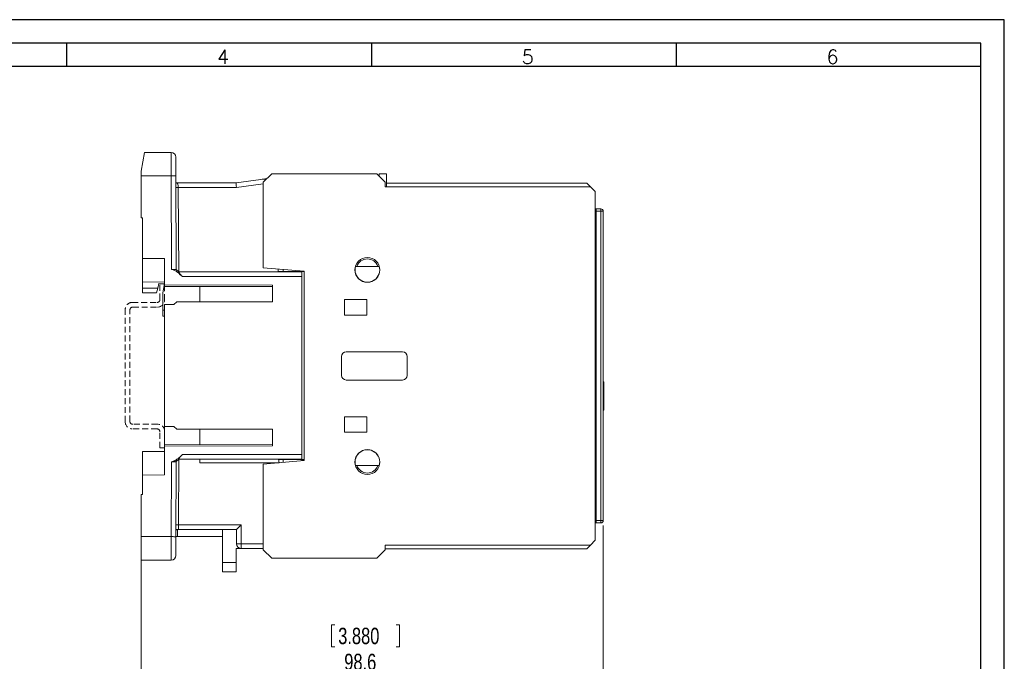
# Model space of a CAD drawing. Header units: millimetres. Extents: x 0 to 420, y 0 to 297.
# Tile 10 of 10: x 210 to 420, y 160 to 297. Entities that reach past the tile are written whole.
import ezdxf

# ---------------------------------------------------------------- set-up
doc = ezdxf.new("R2010")
doc.units = ezdxf.units.MM
doc.linetypes.add('HIDDEN', pattern=[1.905, 1.27, -0.635])
doc.layers.add('FORMATO', color=7, linetype='Continuous')
doc.styles.add('SLDTEXTSTYLE0', font='ROMANS')
doc.styles.add('SLDTEXTSTYLE3', font='TXT', dxfattribs={"width": 0.75})
doc.dimstyles.new('SLDDIMSTYLE0', dxfattribs={"dimtxt": 3.5, "dimasz": 6, "dimexe": 0, "dimexo": 0.0625, "dimgap": 0.875, "dimtad": 1, "dimdec": 1, "dimrnd": 1e-09, "dimzin": 12, "dimdsep": 46, "dimtxsty": 'SLDTEXTSTYLE3', "dimblk1": 'CLOSED', "dimblk2": 'CLOSED', "dimsah": 1, "dimcen": 0.09, "dimadec": 0, "dimazin": 3, "dimtfac": 1, "dimtdec": 1, "dimtofl": 0, "dimtmove": 0, "dimatfit": 3, "dimldrblk": 'CLOSED', "dimfxl": 0, "dimfrac": 2, "dimtolj": 1, "dimtzin": 12, "dimarcsym": 0})

# ---------------------------------------------------------------- blocks, each defined once
blk = doc.blocks.new('Bloco2')
at = {"color": 7, "linetype": 'HIDDEN', "lineweight": 0}
for p, q in [((6.25, 12.75), (6.25, 9.25)), ((7.25, 12.75), (6.25, 12.75)), ((7.25, 12.75), (7.25, 9.35)), ((7.85, 8.75), (13.15, 8.75)), ((7.75, 7.75), (13.05, 7.75)), ((13.65, 7.15), (13.65, -16.65)), ((14.65, 7.25), (14.65, -16.75)), ((6.25, -18.75), (6.25, -22.25)), ((7.25, -18.85), (7.25, -22.25)), ((13.05, -17.25), (7.75, -17.25)), ((13.15, -18.25), (7.85, -18.25)), ((6.25, -22.25), (7.25, -22.25))]:
    blk.add_line(p, q, dxfattribs=at)
for centre, radius, start, end in [((7.75, 9.25), 1.5, 180, 270), ((7.85, 9.35), 0.6, 180, 270), ((13.15, 7.25), 1.5, 0, 90), ((13.05, 7.15), 0.6, 0, 90), ((13.05, -16.65), 0.6, 270, 0), ((13.15, -16.75), 1.5, 270, 0), ((7.75, -18.75), 1.5, 90, 180), ((7.85, -18.85), 0.6, 90, 180)]:
    blk.add_arc(centre, radius, start, end, dxfattribs=at)
blk = doc.blocks.new('_CLOSED')
at = {"color": 0, "linetype": 'ByBlock', "lineweight": -2}
for p, q in [((-1, 0.166667), (0, 0)), ((-1, 0.166667), (-1, -0.166667)), ((0, 0), (-1, -0.166667)), ((0, 0), (-1, 0))]:
    blk.add_line(p, q, dxfattribs=at)
blk = doc.blocks.new('_D_2')
at = {"color": 7, "linetype": 'Continuous', "lineweight": 0}
for p, q in [((334.46, 189.11), (334.46, 156.19)), ((235.91, 185.69), (235.91, 156.19)), ((276.5, 167.89), (276.5, 163.17)), ((276.5, 167.89), (277.21, 167.89)), ((290.98, 167.89), (290.27, 167.89)), ((290.98, 167.89), (290.98, 163.17)), ((276.5, 163.17), (277.21, 163.17)), ((290.98, 163.17), (290.27, 163.17)), ((235.91, 157.19), (334.46, 157.19))]:
    blk.add_line(p, q, dxfattribs=at)
at = {"color": 7, "linetype": 'Continuous', "lineweight": 0, "xscale": 6, "yscale": 6, "rotation": 180.0000000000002}
blk.add_blockref('_CLOSED', (235.91, 157.19, 5.88), dxfattribs=at)
at = {"color": 7, "linetype": 'Continuous', "lineweight": 0, "xscale": 6, "yscale": 6}
blk.add_blockref('_CLOSED', (334.46, 157.19, 5.88), dxfattribs=at)
at = {"color": 7, "linetype": 'Continuous', "lineweight": 0, "char_height": 3.5, "attachment_point": 1, "style": 'SLDTEXTSTYLE3'}
for s, insert in [('3.880', (277.93, 167.26)), ('98.6', (279.22, 161.71))]:
    blk.add_mtext(s, dxfattribs=dict(at, insert=insert))

msp = doc.modelspace()

# ---------------------------------------------------------------- linework, layer by layer
at = {"color": 7, "linetype": 'Continuous', "lineweight": 15}
for p, q in [((235.909, 264.695), (236.614, 268.695)), ((236.614, 268.695), (242.302, 268.695)), ((243.302, 267.699), (243.319, 263.699)), ((235.909, 263.695), (235.909, 264.695)), ((235.909, 263.695), (235.909, 254.695)), ((242.315, 263.695), (235.909, 263.695)), ((242.402, 243.697), (242.315, 263.695)), ((243.319, 263.699), (243.406, 243.695)), ((256.159, 262.195), (261.409, 262.909)), ((262.734, 263.089), (261.409, 262.909)), ((263.759, 264.113), (261.959, 262.313)), ((286.159, 264.113), (263.759, 264.113)), ((287.959, 262.313), (286.159, 264.113)), ((286.659, 263.613), (286.659, 264.113)), ((288.259, 264.113), (286.659, 264.113)), ((288.259, 261.363), (288.259, 264.113)), ((243.326, 262.195), (243.416, 262.195)), ((243.83, 261.201), (243.33, 261.201)), ((243.416, 262.195), (256.159, 262.195)), ((243.83, 261.199), (243.909, 243.197)), ((256.226, 261.199), (243.83, 261.199)), ((261.959, 244.074), (261.959, 262.313)), ((287.959, 262.313), (287.959, 261.363)), ((331.709, 261.363), (287.959, 261.363)), ((288.259, 262.113), (330.959, 262.113)), ((330.959, 262.113), (331.709, 261.363)), ((332.759, 260.313), (331.709, 261.363)), ((332.759, 185.913), (332.759, 260.313)), ((332.959, 256.613), (332.759, 256.613)), ((332.959, 256.613), (333.959, 256.613)), ((332.959, 256.113), (332.959, 256.613)), ((333.959, 256.113), (333.959, 256.613)), ((236.209, 254.695), (235.909, 254.695)), ((236.209, 246.041), (236.209, 254.695)), ((332.959, 254.313), (332.759, 254.313)), ((333.959, 256.113), (332.959, 256.113)), ((332.959, 190.113), (332.959, 256.113)), ((333.959, 256.113), (334.459, 256.113)), ((333.959, 190.113), (333.959, 256.113)), ((334.459, 256.113), (334.459, 190.113)), ((236.209, 246.041), (240.909, 246.021)), ((236.209, 241.041), (236.209, 246.041)), ((240.909, 240.394), (240.909, 246.021)), ((243.912, 243.193), (243.407, 243.694)), ((270.659, 243.313), (261.959, 244.074)), ((265.113, 243.195), (265.114, 243.798)), ((265.159, 243.241), (265.161, 243.794)), ((281.634, 244.359), (286.684, 244.359)), ((243.914, 243.195), (270.159, 243.195)), ((270.159, 242.195), (244.708, 242.195)), ((265.159, 243.241), (270.659, 243.265)), ((265.159, 243.241), (265.159, 243.195)), ((270.159, 243.263), (270.159, 243.357)), ((270.159, 243.279), (270.659, 243.279)), ((270.159, 243.195), (270.159, 242.195)), ((270.159, 242.195), (270.159, 204.195)), ((270.377, 243.338), (270.377, 243.279)), ((270.659, 202.913), (270.659, 243.313)), ((240.909, 241.021), (236.209, 241.041)), ((236.209, 241.041), (236.209, 239.741)), ((236.209, 239.741), (239.449, 239.727)), ((236.209, 238.741), (236.209, 239.741)), ((239.449, 239.727), (239.182, 238.728)), ((239.705, 240.679), (239.449, 239.727)), ((240.905, 240.674), (239.705, 240.679)), ((240.509, 238.695), (240.909, 240.695)), ((240.909, 240.394), (263.909, 240.336)), ((240.909, 240.094), (240.909, 240.394)), ((240.909, 240.094), (263.909, 240.036)), ((248.409, 240.075), (248.409, 236.795)), ((263.909, 236.795), (263.909, 240.336)), ((332.759, 241.063), (332.959, 241.063)), ((239.182, 238.728), (236.209, 238.741)), ((240.509, 235.022), (240.509, 238.695)), ((240.909, 210.195), (240.909, 236.195)), ((242.909, 236.195), (240.909, 236.195)), ((243.509, 236.795), (242.909, 236.195)), ((243.509, 236.795), (263.909, 236.795)), ((284.009, 237.263), (279.309, 237.263)), ((279.309, 237.263), (279.309, 233.963)), ((284.009, 233.963), (284.009, 237.263)), ((240.909, 235.021), (240.509, 235.022)), ((240.509, 233.722), (240.509, 235.022)), ((240.909, 233.721), (240.509, 233.722)), ((279.309, 233.963), (284.009, 233.963)), ((332.959, 233.113), (332.759, 233.113)), ((332.858, 233.013), (332.759, 233.013)), ((332.858, 228.513), (332.858, 233.013)), ((332.858, 233.013), (332.959, 233.013)), ((332.759, 228.513), (332.858, 228.513)), ((332.959, 228.513), (332.858, 228.513)), ((278.659, 221.113), (278.659, 225.113)), ((279.659, 226.113), (291.659, 226.113)), ((292.659, 225.113), (292.659, 221.113)), ((334.479, 220.713), (334.459, 220.713)), ((334.479, 220.713), (334.479, 219.713)), ((291.659, 220.113), (279.659, 220.113)), ((334.559, 219.713), (334.459, 219.713)), ((334.559, 219.713), (334.559, 215.047)), ((334.559, 215.047), (334.459, 215.047)), ((334.559, 214.38), (334.459, 214.38)), ((334.559, 215.047), (334.559, 214.38)), ((334.559, 214.38), (334.559, 213.713)), ((284.009, 212.263), (279.309, 212.263)), ((279.309, 212.263), (279.309, 208.963)), ((284.009, 208.963), (284.009, 212.263)), ((332.759, 213.413), (332.959, 213.413)), ((334.559, 213.713), (334.459, 213.713)), ((334.479, 212.713), (334.459, 212.713)), ((334.479, 213.713), (334.479, 212.713)), ((242.909, 210.195), (240.909, 210.195)), ((240.909, 210.195), (240.909, 206.295)), ((242.909, 210.195), (243.509, 209.595)), ((243.509, 209.595), (263.909, 209.595)), ((248.409, 209.595), (248.409, 206.314)), ((263.909, 206.053), (263.909, 209.595)), ((279.309, 208.963), (284.009, 208.963)), ((332.959, 208.613), (332.759, 208.613)), ((332.759, 208.513), (332.857, 208.513)), ((332.857, 205.513), (332.857, 208.513)), ((332.857, 208.513), (332.959, 208.513)), ((263.909, 206.353), (240.909, 206.295)), ((240.909, 205.995), (240.909, 206.295)), ((263.909, 206.053), (240.909, 205.995)), ((240.909, 199.868), (240.909, 205.995)), ((236.209, 204.848), (240.909, 204.868)), ((236.209, 199.848), (236.209, 204.848)), ((244.711, 204.195), (270.159, 204.195)), ((270.159, 204.195), (270.159, 203.195)), ((332.759, 205.513), (332.857, 205.513)), ((332.959, 205.513), (332.857, 205.513)), ((242.332, 186.695), (242.402, 202.692)), ((243.406, 202.695), (243.337, 186.69)), ((243.406, 202.695), (243.911, 203.195)), ((243.909, 203.192), (243.848, 189.19)), ((270.159, 203.195), (243.911, 203.195)), ((248.409, 203.195), (248.409, 202.449)), ((265.308, 202.449), (248.409, 202.449)), ((261.959, 202.152), (270.659, 202.913)), ((261.959, 183.913), (261.959, 202.152)), ((265.159, 203.195), (265.159, 203.148)), ((265.159, 203.148), (270.659, 203.124)), ((265.162, 202.432), (265.162, 202.449)), ((270.159, 202.87), (270.159, 203.126)), ((270.659, 203.11), (270.159, 203.11)), ((270.377, 203.11), (270.377, 202.889)), ((281.635, 201.862), (286.682, 201.862)), ((240.909, 199.868), (236.209, 199.848)), ((236.209, 195.695), (236.209, 199.848)), ((235.909, 195.695), (235.909, 186.695)), ((235.909, 195.695), (236.209, 195.695)), ((332.759, 191.913), (332.959, 191.913)), ((243.847, 189.19), (243.346, 189.19)), ((243.848, 189.19), (257.22, 189.19)), ((257.22, 189.19), (257.237, 185.178)), ((332.959, 189.613), (332.759, 189.613)), ((332.959, 190.113), (333.959, 190.113)), ((332.959, 189.613), (332.959, 190.113)), ((333.959, 189.613), (332.959, 189.613)), ((333.959, 190.113), (334.459, 190.113)), ((333.959, 189.613), (333.959, 190.113)), ((243.674, 188.17), (243.343, 188.167)), ((243.681, 186.695), (243.674, 188.195)), ((256.224, 188.195), (243.841, 188.195)), ((253.224, 188.195), (253.255, 181.195)), ((256.237, 185.178), (256.224, 188.195)), ((235.909, 186.695), (242.332, 186.695)), ((235.909, 181.695), (235.909, 186.695)), ((243.337, 186.69), (243.319, 182.69)), ((243.337, 186.695), (243.681, 186.695)), ((253.231, 186.695), (243.681, 186.695)), ((287.959, 184.863), (331.709, 184.863)), ((287.959, 184.863), (287.959, 183.913)), ((331.709, 184.863), (330.959, 184.113)), ((331.709, 184.863), (332.759, 185.913)), ((256.159, 184.187), (256.159, 181.195)), ((256.159, 184.187), (257.233, 184.183)), ((261.959, 184.162), (257.233, 184.183)), ((261.959, 183.913), (263.759, 182.113)), ((286.159, 182.113), (287.959, 183.913)), ((287.959, 184.113), (330.959, 184.113)), ((242.319, 181.695), (235.909, 181.695)), ((253.255, 181.195), (256.159, 181.195)), ((253.263, 179.195), (253.255, 181.195)), ((256.159, 181.195), (256.159, 179.195)), ((263.759, 182.113), (286.159, 182.113)), ((256.159, 179.195), (253.263, 179.195))]:
    msp.add_line(p, q, dxfattribs=at)
at = {"color": 8, "linetype": 'Continuous', "lineweight": 15}
for p, q in [((261.959, 261.979), (256.226, 261.199)), ((266.161, 243.707), (266.159, 243.245)), ((266.159, 203.144), (266.162, 202.52)), ((257.237, 185.178), (261.959, 185.158))]:
    msp.add_line(p, q, dxfattribs=at)
at = {"color": 7, "linetype": 'Continuous', "lineweight": 15, "flags": 128}
for points in [[(242.315, 263.695), (242.312, 264.406), (242.31, 265.103), (242.308, 265.772), (242.306, 266.398), (242.304, 266.969), (242.303, 267.473), (242.302, 267.901), (242.301, 268.243), (242.301, 268.492), (242.301, 268.644), (242.302, 268.695)], [(242.315, 263.695), (242.511, 263.695), (242.699, 263.696), (242.872, 263.697), (243.025, 263.698), (243.15, 263.698), (243.243, 263.699), (243.3, 263.699), (243.319, 263.699)], [(243.337, 186.69), (243.317, 186.69), (243.26, 186.691), (243.167, 186.691), (243.042, 186.691), (242.89, 186.692), (242.716, 186.693), (242.528, 186.694), (242.332, 186.695)], [(257.233, 184.183), (257.233, 184.202), (257.233, 184.258), (257.234, 184.35), (257.234, 184.474), (257.235, 184.625), (257.236, 184.797), (257.236, 184.984), (257.237, 185.178)]]:
    msp.add_lwpolyline(points, dxfattribs=at)
at = {"color": 7, "linetype": 'Continuous', "lineweight": 15}
for centre in [(284.159, 243.613), (284.159, 202.613)]:
    msp.add_circle(centre, 2.65, dxfattribs=at)
for centre, radius, start, end in [((242.302, 267.695), 1, 0.25, 90), ((333.959, 256.113), 0.5, 0, 90), ((284.159, 243.613), 2.35, 18.5013, 161.4987), ((284.159, 243.613), 2.633, 163.54655, 16.45345), ((279.659, 225.113), 1, 90, 180), ((291.659, 225.113), 1, 0, 90), ((279.659, 221.113), 1, 180, 270), ((291.659, 221.113), 1, 270, 0), ((284.159, 202.613), 2.633, 343.41494, 196.58506), ((284.159, 202.613), 2.35, 198.65043, 341.34957), ((333.959, 190.113), 0.5, 270, 0), ((256.737, 242.475), 57.299, 269.50003, 270.49997), ((257.237, 185.183), 1, 180.25, 269.75), ((242.319, 182.695), 1, 270, 359.75)]:
    msp.add_arc(centre, radius, start, end, dxfattribs=at)
for centre, major_axis, ratio, start_param, end_param in [((261.392, 261.897), (3.73, 0.551), 0.2650147, 1.1833193, 1.5271677), ((243.416, 261.195), (0, 1), 0.414208, 4.7185596, 6.2831853), ((244.83, 261.195), (0.713, -0.708), 0.9913113, 3.921911, 3.9237183), ((256.226, 261.195), (-0.068, 1), 0.000294, 4.7167324, 6.2831853), ((265.641, 321.78), (-1, 229.184), 0.0043633, 2.1148572, 2.1184221), ((257.22, 189.195), (0.996, 1), 0.0021816, 3.1437648, 4.7101978), ((242.337, 186.695), (0.017, 5), 0.0008727, 1.5707994, 3.1415957)]:
    msp.add_ellipse(centre, major_axis=major_axis, ratio=ratio, start_param=start_param, end_param=end_param, dxfattribs=at)
for points, knots in [([(244.708, 242.195), (244.36, 242.506), (243.837, 242.973), (243.164, 243.455), (242.74, 243.665), (242.507, 243.687), (242.402, 243.697)], [0, 0, 0, 0, 0.5003261, 0.75064455, 0.88772083, 1, 1, 1, 1]), ([(243.914, 243.195), (243.916, 243.188), (243.921, 243.177), (243.953, 243.091), (244.011, 242.975), (244.127, 242.794), (244.36, 242.523), (244.582, 242.314), (244.708, 242.195)], [0, 0, 0, 0, 0.1398926, 0.2617385, 0.3750548, 0.5007061, 0.7166007, 1, 1, 1, 1]), ([(242.402, 202.691), (242.507, 202.701), (242.705, 202.721), (242.966, 202.837), (243.194, 202.967), (243.417, 203.117), (243.73, 203.349), (244.167, 203.709), (244.515, 204.02), (244.711, 204.195)], [0, 0, 0, 0, 0.1119894, 0.2118958, 0.302561, 0.3941929, 0.4993029, 0.7191897, 1, 1, 1, 1]), ([(244.711, 204.195), (244.586, 204.076), (244.364, 203.867), (244.131, 203.597), (244.012, 203.412), (243.952, 203.294), (243.921, 203.212), (243.914, 203.201), (243.911, 203.195)], [0, 0, 0, 0, 0.2825004, 0.4977239, 0.6219604, 0.7484628, 0.8640734, 1, 1, 1, 1]), ([(243.841, 188.195), (243.834, 188.195), (243.818, 188.195), (243.646, 188.195), (243.462, 188.195), (243.342, 188.195)], [0, 0, 0, 0, 0.22819385, 0.49827997, 1, 1, 1, 1])]:
    msp.add_open_spline(points, degree=3, knots=knots, dxfattribs=at)
for points in [[(242.402, 243.697), (242.534, 243.697), (242.796, 243.697), (243.129, 243.697), (243.361, 243.696), (243.391, 243.695), (243.406, 243.695)], [(243.406, 202.695), (243.391, 202.694), (243.361, 202.693), (243.129, 202.692), (242.796, 202.692), (242.533, 202.692), (242.402, 202.692)], [(243.848, 189.19), (243.847, 189.06), (243.846, 188.798), (243.844, 188.469), (243.843, 188.239), (243.842, 188.21), (243.841, 188.195)]]:
    msp.add_open_spline(points, degree=3, dxfattribs=at)
at = {"layer": 'FORMATO'}
for p, q in [((420, 297), (0, 297)), ((420, 0), (420, 297)), ((415, 292), (25, 292)), ((220, 292), (220, 287)), ((285, 292), (285, 287)), ((350, 292), (350, 287)), ((415, 287), (415, 292)), ((415, 287), (25, 287)), ((415, 5), (415, 287))]:
    msp.add_line(p, q, dxfattribs=at)

# ---------------------------------------------------------------- block references
at = {"color": 7, "linetype": 'Continuous', "rotation": 180}
msp.add_blockref('Bloco2', (247.163, 218.424), dxfattribs=at)

# ---------------------------------------------------------------- texts
at = {"layer": 'FORMATO', "char_height": 3, "attachment_point": 2, "style": 'SLDTEXTSTYLE0'}
for s, insert in [('4', (253.354, 290.597)), ('5', (318.354, 290.597)), ('6', (383.354, 290.597))]:
    msp.add_mtext(s, dxfattribs=dict(at, insert=insert))

# ---------------------------------------------------------------- dimensions: what is measured, and where the dimension line sits
at = {"color": 7, "linetype": 'Continuous', "lineweight": 0}
dim = msp.add_linear_dim(base=(334.458624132, 157.194571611), p1=(235.908624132, 186.694571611), p2=(334.458624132, 190.113304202), dimstyle='SLDDIMSTYLE0', dxfattribs=at)
dim.commit()
dim.dimension.update_dxf_attribs({"geometry": '_D_2', "text_midpoint": (283.742825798, 157.194571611), "dimtype": 160})

doc.saveas('drawing.dxf')
